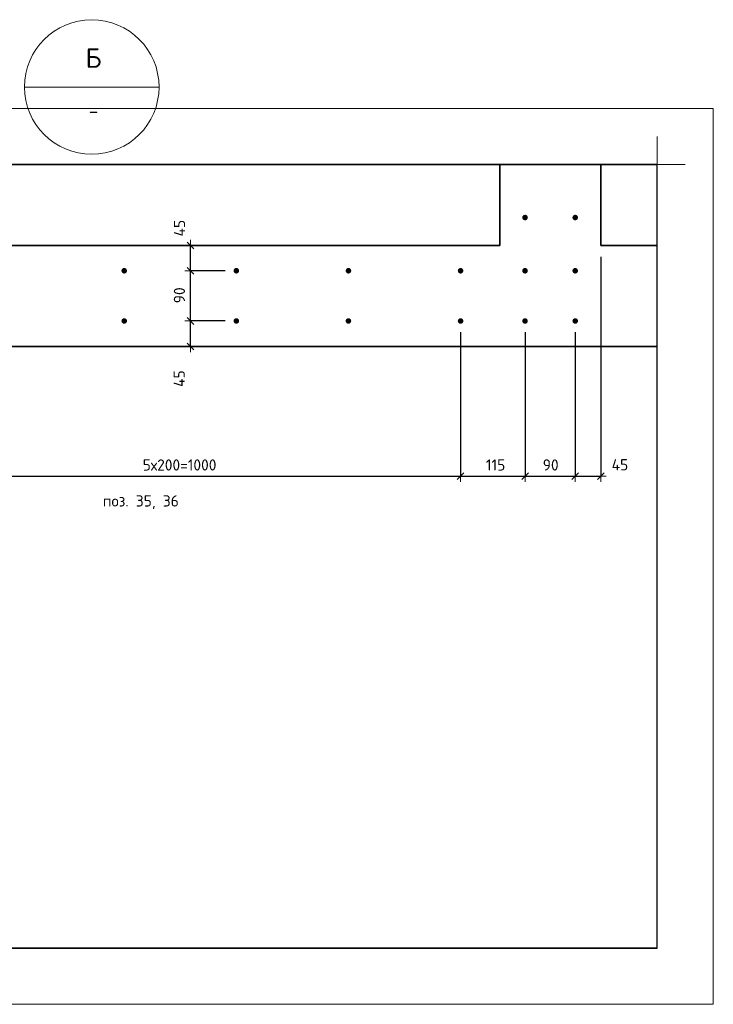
# Model space of a CAD drawing. Header units: millimetres. Extents: x -3170 to 89801, y -74170 to 82422.
# Tile 84 of 105: x 86478 to 87715, y 32663 to 34419. Entities that reach past the tile are written whole.
import ezdxf

# ---------------------------------------------------------------- set-up
doc = ezdxf.new("R2010")
doc.units = ezdxf.units.MM
doc.header["$PDMODE"] = 65
for name, color, linetype, lineweight in [('Standard', 7, 'Continuous', 25), ('Арм.стержн. Выпуски', 180, 'Continuous', 35), ('Размерная линия_ общее', 7, 'Continuous', 13), ('Размерная линия_ общее_1', 7, 'Continuous', 13)]:
    doc.layers.add(name, color=color, linetype=linetype, lineweight=lineweight)
doc.styles.add('ISOCPEUR', font='ISOCPEUR')
doc.dimstyles.new('DIMSTYLE_12', dxfattribs={"dimtxt": 20, "dimasz": 20, "dimexe": 0, "dimexo": 0, "dimgap": 10, "dimtad": 2, "dimdec": 0, "dimrnd": 5, "dimzin": 12, "dimdsep": 46, "dimtxsty": 'ISOCPEUR', "dimblk1": 'ALL_ML_STRICH', "dimblk2": 'ALL_ML_STRICH', "dimsah": 1, "dimcen": 0, "dimclrd": 7, "dimclre": 256, "dimclrt": 7, "dimadec": 0, "dimazin": 0, "dimtfac": 1, "dimtdec": 0, "dimtix": 1, "dimtmove": 2, "dimatfit": 3, "dimfxl": 0, "dimtzin": 0, "dimlwd": 0, "dimlwe": -3, "dimarcsym": 0})

# ---------------------------------------------------------------- blocks, each defined once
blk = doc.blocks.new('ALL_ML_STRICH')
at = {"color": 0, "linetype": 'ByBlock', "lineweight": -2}
for p, q in [((-1, 0), (0.5, 0)), ((-0.3, -0.3), (0.3, 0.3)), ((0, -0.5), (0, 0.5))]:
    blk.add_line(p, q, dxfattribs=at)
blk = doc.blocks.new('*D436')
at = {"layer": 'DEFPOINTS', "color": 7, "linetype": 'Continuous', "lineweight": 13, "transparency": 33554687}
for p in [(86864.4, 33882), (86782.8, 33836.5), (86787.9, 33836.5)]:
    blk.add_point(p, dxfattribs=at)
at = {"layer": 'Размерная линия_ общее_1', "color": 253, "linetype": 'Continuous', "lineweight": -2, "true_color": 0xa0a0a0, "transparency": 33554687}
for p, q in [((86844.4, 33882), (86782.8, 33882)), ((86782.8, 33836.5), (86782.8, 33836.5))]:
    blk.add_line(p, q, dxfattribs=at)
at = {"layer": 'Размерная линия_ общее_1', "color": 7, "linetype": 'Continuous', "lineweight": -2, "transparency": 33554687}
blk.add_line((86782.8, 33836.5), (86782.8, 33882), dxfattribs=at)
at = {"layer": 'Размерная линия_ общее_1', "color": 7, "linetype": 'Continuous', "lineweight": 13, "transparency": 33554687, "xscale": 20, "yscale": 20, "zscale": 20}
for p, rotation in [((86782.8, 33882), 90), ((86782.8, 33836.5), 270)]:
    blk.add_blockref('ALL_ML_STRICH', p, dxfattribs=dict(at, rotation=rotation))
at = {"layer": 'Размерная линия_ общее_1', "color": 7, "linetype": 'Continuous', "lineweight": 13, "transparency": 33554687, "insert": (86762.5, 33779.2), "char_height": 20, "width": 40, "attachment_point": 5, "rotation": 90, "style": 'ISOCPEUR'}
blk.add_mtext('\\A1;{45}', dxfattribs=at)
blk = doc.blocks.new('*D437')
at = {"layer": 'DEFPOINTS', "color": 7, "linetype": 'Continuous', "lineweight": 13, "transparency": 33554687}
for p in [(86864.4, 33971.5), (86782.8, 33882), (86864.4, 33882)]:
    blk.add_point(p, dxfattribs=at)
at = {"layer": 'Размерная линия_ общее_1', "color": 253, "linetype": 'Continuous', "lineweight": -2, "true_color": 0xa0a0a0, "transparency": 33554687}
for p, q in [((86844.4, 33971.5), (86782.8, 33971.5)), ((86844.4, 33882), (86782.8, 33882))]:
    blk.add_line(p, q, dxfattribs=at)
at = {"layer": 'Размерная линия_ общее_1', "color": 7, "linetype": 'Continuous', "lineweight": -2, "transparency": 33554687}
blk.add_line((86782.8, 33882), (86782.8, 33971.5), dxfattribs=at)
at = {"layer": 'Размерная линия_ общее_1', "color": 7, "linetype": 'Continuous', "lineweight": 13, "transparency": 33554687, "xscale": 20, "yscale": 20, "zscale": 20}
for p, rotation in [((86782.8, 33971.5), 90), ((86782.8, 33882), 270)]:
    blk.add_blockref('ALL_ML_STRICH', p, dxfattribs=dict(at, rotation=rotation))
at = {"layer": 'Размерная линия_ общее_1', "color": 7, "linetype": 'Continuous', "lineweight": 13, "transparency": 33554687, "insert": (86762.8, 33927.8), "char_height": 20, "width": 40, "attachment_point": 5, "rotation": 90, "style": 'ISOCPEUR'}
blk.add_mtext('\\A1;{90}', dxfattribs=at)
blk = doc.blocks.new('*D438')
at = {"layer": 'DEFPOINTS', "color": 7, "linetype": 'Continuous', "lineweight": 13, "transparency": 33554687}
for p in [(86822.8, 34016.5), (86782.8, 33971.5), (86864.4, 33971.5)]:
    blk.add_point(p, dxfattribs=at)
at = {"layer": 'Размерная линия_ общее_1', "color": 253, "linetype": 'Continuous', "lineweight": -2, "true_color": 0xa0a0a0, "transparency": 33554687}
for p, q in [((86802.8, 34016.5), (86782.8, 34016.5)), ((86844.4, 33971.5), (86782.8, 33971.5))]:
    blk.add_line(p, q, dxfattribs=at)
at = {"layer": 'Размерная линия_ общее_1', "color": 7, "linetype": 'Continuous', "lineweight": -2, "transparency": 33554687}
blk.add_line((86782.8, 33971.5), (86782.8, 34016.5), dxfattribs=at)
at = {"layer": 'Размерная линия_ общее_1', "color": 7, "linetype": 'Continuous', "lineweight": 13, "transparency": 33554687, "xscale": 20, "yscale": 20, "zscale": 20}
for p, rotation in [((86782.8, 34016.5), 90), ((86782.8, 33971.5), 270)]:
    blk.add_blockref('ALL_ML_STRICH', p, dxfattribs=dict(at, rotation=rotation))
at = {"layer": 'Размерная линия_ общее_1', "color": 7, "linetype": 'Continuous', "lineweight": 13, "transparency": 33554687, "insert": (86763, 34047.5), "char_height": 20, "width": 40, "attachment_point": 5, "rotation": 90, "style": 'ISOCPEUR'}
blk.add_mtext('\\A1;{45}', dxfattribs=at)
blk = doc.blocks.new('*D779')
at = {"layer": 'DEFPOINTS', "color": 7, "linetype": 'Continuous', "lineweight": 13, "transparency": 33554687}
for p in [(86264.4, 33882), (87264.4, 33882), (86264.4, 33605.2)]:
    blk.add_point(p, dxfattribs=at)
at = {"layer": 'Размерная линия_ общее_1', "color": 253, "linetype": 'Continuous', "lineweight": -2, "true_color": 0xa0a0a0, "transparency": 33554687}
for p, q in [((86264.4, 33862), (86264.4, 33605.2)), ((87264.4, 33862), (87264.4, 33605.2))]:
    blk.add_line(p, q, dxfattribs=at)
at = {"layer": 'Размерная линия_ общее_1', "color": 7, "linetype": 'Continuous', "lineweight": -2, "transparency": 33554687}
blk.add_line((86264.4, 33605.2), (87264.4, 33605.2), dxfattribs=at)
at = {"layer": 'Размерная линия_ общее_1', "color": 7, "linetype": 'Continuous', "lineweight": 13, "transparency": 33554687, "xscale": 20, "yscale": 20, "zscale": 20, "rotation": 180}
blk.add_blockref('ALL_ML_STRICH', (86264.4, 33605.2), dxfattribs=at)
at = {"layer": 'Размерная линия_ общее_1', "color": 7, "linetype": 'Continuous', "lineweight": 13, "transparency": 33554687, "xscale": 20, "yscale": 20, "zscale": 20}
blk.add_blockref('ALL_ML_STRICH', (87264.4, 33605.2), dxfattribs=at)
at = {"layer": 'Размерная линия_ общее_1', "color": 7, "linetype": 'Continuous', "lineweight": 13, "transparency": 33554687, "insert": (86697.4, 33635.2), "char_height": 20, "width": 1, "attachment_point": 1, "line_spacing_factor": 0.60241, "style": 'ISOCPEUR'}
blk.add_mtext('5х200=1000', dxfattribs=at)
blk = doc.blocks.new('*D780')
at = {"layer": 'DEFPOINTS', "color": 7, "linetype": 'Continuous', "lineweight": 13, "transparency": 33554687}
for p in [(87264.4, 33882), (87379.4, 33882), (87264.4, 33605.2)]:
    blk.add_point(p, dxfattribs=at)
at = {"layer": 'Размерная линия_ общее_1', "color": 253, "linetype": 'Continuous', "lineweight": -2, "true_color": 0xa0a0a0, "transparency": 33554687}
for p, q in [((87264.4, 33862), (87264.4, 33605.2)), ((87379.4, 33862), (87379.4, 33605.2))]:
    blk.add_line(p, q, dxfattribs=at)
at = {"layer": 'Размерная линия_ общее_1', "color": 7, "linetype": 'Continuous', "lineweight": -2, "transparency": 33554687}
blk.add_line((87264.4, 33605.2), (87379.4, 33605.2), dxfattribs=at)
at = {"layer": 'Размерная линия_ общее_1', "color": 7, "linetype": 'Continuous', "lineweight": 13, "transparency": 33554687, "xscale": 20, "yscale": 20, "zscale": 20, "rotation": 180}
blk.add_blockref('ALL_ML_STRICH', (87264.4, 33605.2), dxfattribs=at)
at = {"layer": 'Размерная линия_ общее_1', "color": 7, "linetype": 'Continuous', "lineweight": 13, "transparency": 33554687, "xscale": 20, "yscale": 20, "zscale": 20}
blk.add_blockref('ALL_ML_STRICH', (87379.4, 33605.2), dxfattribs=at)
at = {"layer": 'Размерная линия_ общее_1', "color": 7, "linetype": 'Continuous', "lineweight": 13, "transparency": 33554687, "insert": (87326.9, 33625.2), "char_height": 20, "width": 60, "attachment_point": 5, "style": 'ISOCPEUR'}
blk.add_mtext('\\A1;{115}', dxfattribs=at)
blk = doc.blocks.new('*D781')
at = {"layer": 'DEFPOINTS', "color": 7, "linetype": 'Continuous', "lineweight": 13, "transparency": 33554687}
for p in [(87379.4, 33882), (87468.9, 33882), (87379.4, 33605.2)]:
    blk.add_point(p, dxfattribs=at)
at = {"layer": 'Размерная линия_ общее_1', "color": 253, "linetype": 'Continuous', "lineweight": -2, "true_color": 0xa0a0a0, "transparency": 33554687}
for p, q in [((87379.4, 33862), (87379.4, 33605.2)), ((87468.9, 33862), (87468.9, 33605.2))]:
    blk.add_line(p, q, dxfattribs=at)
at = {"layer": 'Размерная линия_ общее_1', "color": 7, "linetype": 'Continuous', "lineweight": -2, "transparency": 33554687}
blk.add_line((87379.4, 33605.2), (87468.9, 33605.2), dxfattribs=at)
at = {"layer": 'Размерная линия_ общее_1', "color": 7, "linetype": 'Continuous', "lineweight": 13, "transparency": 33554687, "xscale": 20, "yscale": 20, "zscale": 20, "rotation": 180}
blk.add_blockref('ALL_ML_STRICH', (87379.4, 33605.2), dxfattribs=at)
at = {"layer": 'Размерная линия_ общее_1', "color": 7, "linetype": 'Continuous', "lineweight": 13, "transparency": 33554687, "xscale": 20, "yscale": 20, "zscale": 20}
blk.add_blockref('ALL_ML_STRICH', (87468.9, 33605.2), dxfattribs=at)
at = {"layer": 'Размерная линия_ общее_1', "color": 7, "linetype": 'Continuous', "lineweight": 13, "transparency": 33554687, "insert": (87425.1, 33625.2), "char_height": 20, "width": 40, "attachment_point": 5, "style": 'ISOCPEUR'}
blk.add_mtext('\\A1;{90}', dxfattribs=at)
blk = doc.blocks.new('*D782')
at = {"layer": 'DEFPOINTS', "color": 7, "linetype": 'Continuous', "lineweight": 13, "transparency": 33554687}
for p in [(87514.4, 34016.5), (87468.9, 33882), (87468.9, 33605.2)]:
    blk.add_point(p, dxfattribs=at)
at = {"layer": 'Размерная линия_ общее_1', "color": 253, "linetype": 'Continuous', "lineweight": -2, "true_color": 0xa0a0a0, "transparency": 33554687}
for p, q in [((87514.4, 33996.5), (87514.4, 33605.2)), ((87468.9, 33862), (87468.9, 33605.2))]:
    blk.add_line(p, q, dxfattribs=at)
at = {"layer": 'Размерная линия_ общее_1', "color": 7, "linetype": 'Continuous', "lineweight": -2, "transparency": 33554687}
blk.add_line((87468.9, 33605.2), (87514.4, 33605.2), dxfattribs=at)
at = {"layer": 'Размерная линия_ общее_1', "color": 7, "linetype": 'Continuous', "lineweight": 13, "transparency": 33554687, "xscale": 20, "yscale": 20, "zscale": 20, "rotation": 180}
blk.add_blockref('ALL_ML_STRICH', (87468.9, 33605.2), dxfattribs=at)
at = {"layer": 'Размерная линия_ общее_1', "color": 7, "linetype": 'Continuous', "lineweight": 13, "transparency": 33554687, "xscale": 20, "yscale": 20, "zscale": 20}
blk.add_blockref('ALL_ML_STRICH', (87514.4, 33605.2), dxfattribs=at)
at = {"layer": 'Размерная линия_ общее_1', "color": 7, "linetype": 'Continuous', "lineweight": 13, "transparency": 33554687, "insert": (87548.7, 33625.6), "char_height": 20, "width": 40, "attachment_point": 5, "style": 'ISOCPEUR'}
blk.add_mtext('\\A1;{45}', dxfattribs=at)

msp = doc.modelspace()

# ---------------------------------------------------------------- hatches: boundary and pattern name
at = {"layer": 'Арм.стержн. Выпуски', "linetype": 'Continuous', "lineweight": 35, "transparency": 33554687}
for points in [[(87384.4, 34066.5), (87384, 34068.4), (87382.9, 34070), (87381.3, 34071.1), (87379.4, 34071.5), (87377.5, 34071.1), (87375.8, 34070), (87374.8, 34068.4), (87374.4, 34066.5), (87374.8, 34064.6), (87375.8, 34063), (87377.5, 34061.9), (87379.4, 34061.5), (87381.3, 34061.9), (87382.9, 34063), (87384, 34064.6)], [(87473.9, 34066.5), (87473.5, 34068.4), (87472.4, 34070), (87470.8, 34071.1), (87468.9, 34071.5), (87467, 34071.1), (87465.4, 34070), (87464.3, 34068.4), (87463.9, 34066.5), (87464.3, 34064.6), (87465.4, 34063), (87467, 34061.9), (87468.9, 34061.5), (87470.8, 34061.9), (87472.4, 34063), (87473.5, 34064.6)], [(86669.4, 33971.5), (86669, 33973.4), (86667.9, 33975.1), (86666.3, 33976.2), (86664.4, 33976.5), (86662.5, 33976.2), (86660.9, 33975.1), (86659.8, 33973.4), (86659.4, 33971.5), (86659.8, 33969.6), (86660.9, 33968), (86662.5, 33966.9), (86664.4, 33966.5), (86666.3, 33966.9), (86667.9, 33968), (86669, 33969.6)], [(86869.4, 33971.5), (86869, 33973.4), (86867.9, 33975.1), (86866.3, 33976.2), (86864.4, 33976.5), (86862.5, 33976.2), (86860.9, 33975.1), (86859.8, 33973.4), (86859.4, 33971.5), (86859.8, 33969.6), (86860.9, 33968), (86862.5, 33966.9), (86864.4, 33966.5), (86866.3, 33966.9), (86867.9, 33968), (86869, 33969.6)], [(87069.4, 33971.5), (87069, 33973.4), (87067.9, 33975.1), (87066.3, 33976.2), (87064.4, 33976.5), (87062.5, 33976.2), (87060.9, 33975.1), (87059.8, 33973.4), (87059.4, 33971.5), (87059.8, 33969.6), (87060.9, 33968), (87062.5, 33966.9), (87064.4, 33966.5), (87066.3, 33966.9), (87067.9, 33968), (87069, 33969.6)], [(87269.4, 33971.5), (87269, 33973.4), (87267.9, 33975.1), (87266.3, 33976.2), (87264.4, 33976.5), (87262.5, 33976.2), (87260.9, 33975.1), (87259.8, 33973.4), (87259.4, 33971.5), (87259.8, 33969.6), (87260.9, 33968), (87262.5, 33966.9), (87264.4, 33966.5), (87266.3, 33966.9), (87267.9, 33968), (87269, 33969.6)], [(87384.4, 33971.5), (87384, 33973.4), (87382.9, 33975.1), (87381.3, 33976.2), (87379.4, 33976.5), (87377.5, 33976.2), (87375.8, 33975.1), (87374.8, 33973.4), (87374.4, 33971.5), (87374.8, 33969.6), (87375.8, 33968), (87377.5, 33966.9), (87379.4, 33966.5), (87381.3, 33966.9), (87382.9, 33968), (87384, 33969.6)], [(87473.9, 33971.5), (87473.5, 33973.4), (87472.4, 33975.1), (87470.8, 33976.2), (87468.9, 33976.5), (87467, 33976.2), (87465.4, 33975.1), (87464.3, 33973.4), (87463.9, 33971.5), (87464.3, 33969.6), (87465.4, 33968), (87467, 33966.9), (87468.9, 33966.5), (87470.8, 33966.9), (87472.4, 33968), (87473.5, 33969.6)], [(86669.4, 33882), (86669, 33883.9), (86667.9, 33885.5), (86666.3, 33886.6), (86664.4, 33887), (86662.5, 33886.6), (86660.9, 33885.5), (86659.8, 33883.9), (86659.4, 33882), (86659.8, 33880.1), (86660.9, 33878.5), (86662.5, 33877.4), (86664.4, 33877), (86666.3, 33877.4), (86667.9, 33878.5), (86669, 33880.1)], [(86869.4, 33882), (86869, 33883.9), (86867.9, 33885.5), (86866.3, 33886.6), (86864.4, 33887), (86862.5, 33886.6), (86860.9, 33885.5), (86859.8, 33883.9), (86859.4, 33882), (86859.8, 33880.1), (86860.9, 33878.5), (86862.5, 33877.4), (86864.4, 33877), (86866.3, 33877.4), (86867.9, 33878.5), (86869, 33880.1)], [(87069.4, 33882), (87069, 33883.9), (87067.9, 33885.5), (87066.3, 33886.6), (87064.4, 33887), (87062.5, 33886.6), (87060.9, 33885.5), (87059.8, 33883.9), (87059.4, 33882), (87059.8, 33880.1), (87060.9, 33878.5), (87062.5, 33877.4), (87064.4, 33877), (87066.3, 33877.4), (87067.9, 33878.5), (87069, 33880.1)], [(87269.4, 33882), (87269, 33883.9), (87267.9, 33885.5), (87266.3, 33886.6), (87264.4, 33887), (87262.5, 33886.6), (87260.9, 33885.5), (87259.8, 33883.9), (87259.4, 33882), (87259.8, 33880.1), (87260.9, 33878.5), (87262.5, 33877.4), (87264.4, 33877), (87266.3, 33877.4), (87267.9, 33878.5), (87269, 33880.1)], [(87384.4, 33882), (87384, 33883.9), (87382.9, 33885.5), (87381.3, 33886.6), (87379.4, 33887), (87377.5, 33886.6), (87375.8, 33885.5), (87374.8, 33883.9), (87374.4, 33882), (87374.8, 33880.1), (87375.8, 33878.5), (87377.5, 33877.4), (87379.4, 33877), (87381.3, 33877.4), (87382.9, 33878.5), (87384, 33880.1)], [(87473.9, 33882), (87473.5, 33883.9), (87472.4, 33885.5), (87470.8, 33886.6), (87468.9, 33887), (87467, 33886.6), (87465.4, 33885.5), (87464.3, 33883.9), (87463.9, 33882), (87464.3, 33880.1), (87465.4, 33878.5), (87467, 33877.4), (87468.9, 33877), (87470.8, 33877.4), (87472.4, 33878.5), (87473.5, 33880.1)]]:
    msp.add_hatch(color=4, dxfattribs=at).paths.add_polyline_path(points)

# ---------------------------------------------------------------- linework, layer by layer
at = {"color": 7, "linetype": 'Continuous', "lineweight": 13, "transparency": 33554687}
for p, q in [((87615.2, 34211.2), (87615.2, 33966.5)), ((85684.4, 34161.2), (87384.4, 34161.2)), ((87284.4, 34161.2), (87564.4, 34161.2)), ((87464.4, 34161.2), (87665.2, 34161.2)), ((87615.2, 34066.5), (87615.2, 33786.5))]:
    msp.add_line(p, q, dxfattribs=at)
at = {"color": 52, "linetype": 'Continuous', "lineweight": -3, "transparency": 33554687}
for p, q in [((87615.2, 34161.2), (85406.4, 34161.2)), ((85406.4, 34161.2), (87615.2, 34161.2)), ((87615.2, 32763.3), (87615.2, 34161.2)), ((87615.2, 32763.3), (87615.2, 34161.2)), ((87615.2, 32763.3), (85406.4, 32763.3)), ((85406.4, 32763.3), (87615.2, 32763.3))]:
    msp.add_line(p, q, dxfattribs=at)
at = {"color": 7, "linetype": 'Continuous', "lineweight": 35, "transparency": 33554687}
for p, q in [((87334.4, 34016.5), (87334.4, 34161.2)), ((87514.4, 34161.2), (87514.4, 34016.5)), ((87514.4, 34016.5), (87615.2, 34016.5)), ((87615.2, 33836.5), (87334.4, 33836.5))]:
    msp.add_line(p, q, dxfattribs=at)
at = {"layer": 'Standard', "color": 7, "linetype": 'Continuous', "lineweight": 13, "transparency": 33554687}
msp.add_line((86486.5, 34299.3), (86726.5, 34299.3), dxfattribs=at)
msp.add_lwpolyline([(85306.4, 32663.3), (87715.2, 32663.3), (87715.2, 34261.2), (85306.4, 34261.2), (85306.4, 32663.3)], dxfattribs=at)
msp.add_circle((86606.5, 34299.3), 120, dxfattribs=at)
at = {"layer": 'Размерная линия_ общее', "color": 7, "linetype": 'Continuous', "lineweight": 35, "transparency": 33554687}
for p, q in [((85734.4, 34016.5), (87334.4, 34016.5)), ((87334.4, 33836.5), (86234.4, 33836.5))]:
    msp.add_line(p, q, dxfattribs=at)

# ---------------------------------------------------------------- texts
at = {"layer": 'Standard', "color": 7, "linetype": 'Continuous', "lineweight": 13, "transparency": 33554687, "style": 'ISOCPEUR'}
for s, insert, char_height, width, attachment_point in [('\\A1;{\\fISOCPEUR|i0|b0;\\H35.000000;\\W1.000000;\\C7;Б}\\P', (86609.7, 34351), 35, 42, 5), ('\\A1;{\\fISOCPEUR|i0|b0;\\H25.000000;\\W1.000000;\\C7;-}\\P', (86609.7, 34256.8), 25, 27.222, 5), ('\\A1;{\\fISOCPEUR|i0|b0;\\H20.000000;\\W1.000000;\\C7;поз. 35, 36}\\P', (86626.3, 33546.4), 20, 143.71, 7)]:
    msp.add_mtext(s, dxfattribs=dict(at, insert=insert, char_height=char_height, width=width, attachment_point=attachment_point))

# ---------------------------------------------------------------- dimensions: what is measured, and where the dimension line sits
at = {"layer": 'Размерная линия_ общее_1', "color": 7, "linetype": 'Continuous', "lineweight": 13, "transparency": 33554687}
for base, p1, p2, picture, middle in [((86782.8, 34016.5), (86844.4, 33971.5), (86802.8, 34016.5), '*D438', (86763, 34047.5)), ((86782.8103, 33971.5332), (86844.3982, 33882.0019), (86844.3982, 33971.5332), '*D437', (86762.8103, 33927.7676)), ((86782.8103, 33882.0019), (86782.8103, 33836.547), (86844.3982, 33882.0019), '*D436', (86762.5268, 33779.1781))]:
    dim = msp.add_linear_dim(base=base, p1=p1, p2=p2, angle=90, dimstyle='DIMSTYLE_12', override={"dimpost": '<>', "dimclrd": 7, "dimclre": 253, "dimclrt": 7, "dimlwd": 0, "dimlwe": 65533}, dxfattribs=at)
    dim.commit()
    dim.dimension.update_dxf_attribs({"geometry": picture, "text_midpoint": middle, "dimtype": 160})
for base, p1, p2, picture, middle in [((87514.3703, 33605.1533), (87468.9016, 33862.0019), (87514.3703, 33996.547), '*D782', (87548.7177, 33625.5547)), ((87379.4, 33605.2), (87264.4, 33862), (87379.4, 33862), '*D780', (87326.9, 33625.2)), ((87468.9016, 33605.1533), (87379.3703, 33862.0019), (87468.9016, 33862.0019), '*D781', (87425.1359, 33625.1533))]:
    dim = msp.add_linear_dim(base=base, p1=p1, p2=p2, dimstyle='DIMSTYLE_12', override={"dimpost": '<>', "dimclrd": 7, "dimclre": 253, "dimclrt": 7, "dimlwd": 0, "dimlwe": 65533}, dxfattribs=at)
    dim.commit()
    dim.dimension.update_dxf_attribs({"geometry": picture, "text_midpoint": middle, "dimtype": 160})
dim = msp.add_linear_dim(base=(87264.4, 33605.2), p1=(86264.4, 33862), p2=(87264.4, 33862), text='5х200=1000', dimstyle='DIMSTYLE_12', override={"dimpost": '<>', "dimclrd": 7, "dimclre": 253, "dimclrt": 7, "dimlwd": 0, "dimlwe": 65533}, dxfattribs=at)
dim.commit()
dim.dimension.update_dxf_attribs({"geometry": '*D779', "text_midpoint": (86764.4, 33615.2), "dimtype": 160})

doc.saveas('drawing.dxf')
